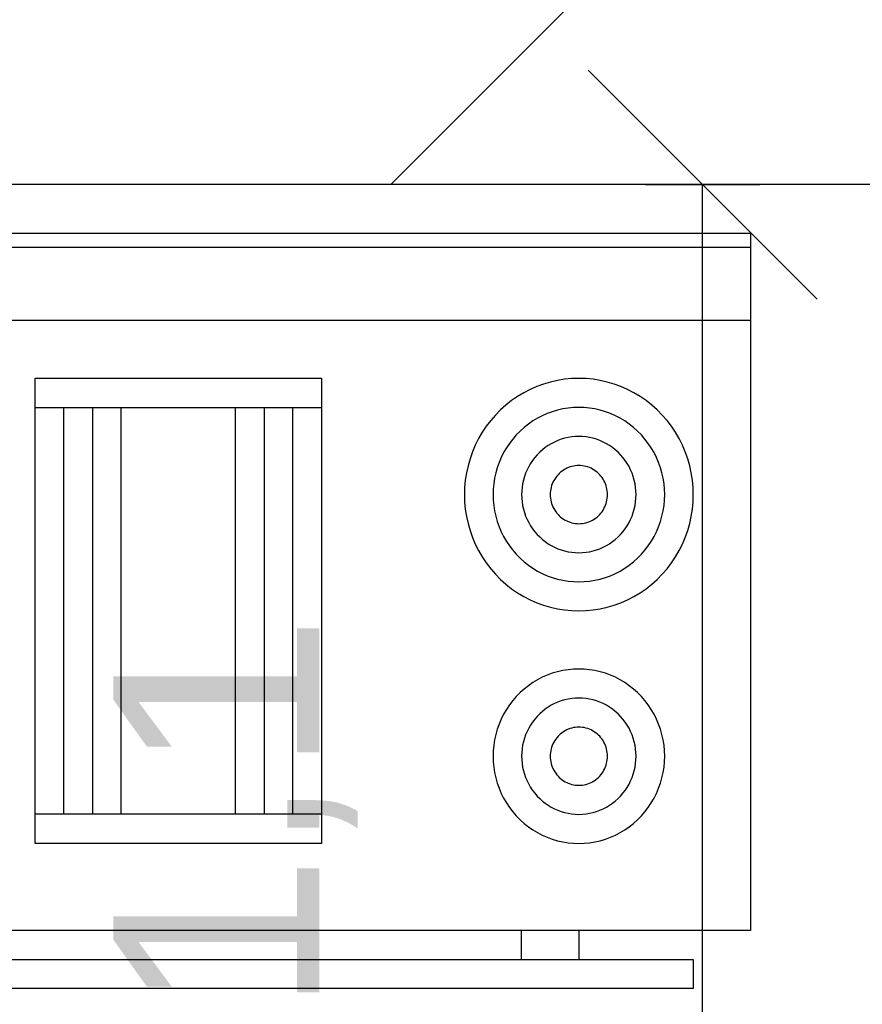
# Model space of a CAD drawing. Header units: metres. Extents: x 0 to 12.9, y 1.2 to 8.8.
# Tile 7 of 10: x 4.994 to 5.73, y 6.084 to 6.944. Entities that reach past the tile are written whole.
import ezdxf

# ---------------------------------------------------------------- set-up
doc = ezdxf.new("R2010")
doc.units = ezdxf.units.M
doc.styles.get("Standard").update_dxf_attribs({"font": 'arial.ttf'})
doc.dimstyles.new('cota 100', dxfattribs={"dimtxt": 0.18, "dimasz": 0.2, "dimexe": 0.05, "dimexo": 0, "dimgap": 0.3, "dimtad": 1, "dimtxsty": 'Standard', "dimblk": 'OBLIQUE', "dimcen": 2.5, "dimadec": 0, "dimazin": 0, "dimtfac": 1, "dimtix": 1, "dimtmove": 2, "dimatfit": 3, "dimldrblk": 'OBLIQUE', "dimfxl": 0.05, "dimfxlon": 1, "dimarcsym": 0})

# ---------------------------------------------------------------- blocks, each defined once
blk = doc.blocks.new('_Oblique')
at = {"color": 0, "linetype": 'ByBlock', "lineweight": -2}
blk.add_line((-0.5, -0.5), (0.5, 0.5), dxfattribs=at)
blk = doc.blocks.new('*D55')
at = {"color": 0, "lineweight": -2, "transparency": 16777216}
for p, q in [((5.54081, 6.8), (5.64081, 6.8)), ((5.59081, 5.7), (5.59081, 6.8)), ((5.54081, 5.7), (5.64081, 5.7))]:
    blk.add_line(p, q, dxfattribs=at)
at = {"layer": 'Defpoints', "color": 0, "transparency": 16777216}
for p in [(4.6, 6.8), (5.59081, 6.8), (4.6, 5.7)]:
    blk.add_point(p, dxfattribs=at)
at = {"color": 0, "lineweight": -2, "transparency": 16777216, "xscale": 0.2, "yscale": 0.2, "zscale": 0.2}
for p, rotation in [((5.59081, 6.8), 90), ((5.59081, 5.7), 270)]:
    blk.add_blockref('_Oblique', p, dxfattribs=dict(at, rotation=rotation))
at = {"color": 0, "transparency": 16777216, "insert": (5.18264, 6.25), "char_height": 0.18, "attachment_point": 5, "rotation": 90}
blk.add_mtext('1,1', dxfattribs=at)
blk = doc.blocks.new('*D56')
at = {"color": 0, "lineweight": -2, "transparency": 16777216}
for p, q in [((6.44093, 6.8), (6.54093, 6.8)), ((6.49093, 6.8), (6.49093, 2.3)), ((6.44093, 2.3), (6.54093, 2.3))]:
    blk.add_line(p, q, dxfattribs=at)
at = {"layer": 'Defpoints', "color": 0, "transparency": 16777216}
for p in [(4.6, 6.8), (4.6, 2.3), (6.49093, 2.3)]:
    blk.add_point(p, dxfattribs=at)
at = {"color": 0, "lineweight": -2, "transparency": 16777216, "xscale": 0.2, "yscale": 0.2, "zscale": 0.2}
for p, rotation in [((6.49093, 6.8), 90), ((6.49093, 2.3), 270)]:
    blk.add_blockref('_Oblique', p, dxfattribs=dict(at, rotation=rotation))
at = {"color": 0, "transparency": 16777216, "insert": (6.08312, 4.55), "char_height": 0.18, "attachment_point": 5, "rotation": 90}
blk.add_mtext('4,5', dxfattribs=at)
blk = doc.blocks.new('*D58')
at = {"color": 0, "lineweight": -2, "transparency": 16777216}
for p, q in [((4.6, 5.85677), (4.6, 5.75677)), ((8.6, 5.85677), (8.6, 5.75677)), ((4.6, 5.80677), (8.6, 5.80677))]:
    blk.add_line(p, q, dxfattribs=at)
at = {"layer": 'Defpoints', "color": 0, "transparency": 16777216}
for p in [(4.6, 6.8), (8.6, 6.8), (8.6, 5.80677)]:
    blk.add_point(p, dxfattribs=at)
at = {"color": 0, "lineweight": -2, "transparency": 16777216, "xscale": 0.2, "yscale": 0.2, "zscale": 0.2, "rotation": 180}
blk.add_blockref('_Oblique', (4.6, 5.80677), dxfattribs=at)
at = {"color": 0, "lineweight": -2, "transparency": 16777216, "xscale": 0.2, "yscale": 0.2, "zscale": 0.2}
blk.add_blockref('_Oblique', (8.6, 5.80677), dxfattribs=at)
at = {"color": 0, "transparency": 16777216, "insert": (6.6, 6.19677), "char_height": 0.18, "attachment_point": 5}
blk.add_mtext('4', dxfattribs=at)

msp = doc.modelspace()

# ---------------------------------------------------------------- hatches: boundary and pattern name
h = msp.add_hatch()
h.set_pattern_fill('ANSI31', color=256, scale=0.11)
h.paths.add_polyline_path([(8.9, 7.1), (2, 7.1), (2, 6.55), (2.3, 6.55), (2.3, 6.8), (8.9, 6.8)])
h.paths.add_polyline_path([(4.6, 4.7), (2.3, 4.7), (2.3, 4.95), (2, 4.95), (2, 4.4), (2.3, 4.4), (4.3, 4.4), (4.3, 4.2), (4.6, 4.2)])
h.paths.add_polyline_path([(4.6, 3.2), (4.3, 3.2), (4.3, 2), (4.9, 2), (4.9, 2.3), (4.6, 2.3)])
h.paths.add_polyline_path([(10.4, 2.3), (7.6, 2.3), (7.6, 2), (10.4, 2)])
h.paths.add_polyline_path([(12.1, 7.1), (10.1, 7.1), (10.1, 6.8), (11.8, 6.8), (11.8, 2.3), (11.6, 2.3), (11.6, 2), (12.1, 2)])

# ---------------------------------------------------------------- linework, layer by layer
msp.add_line((11.8, 6.8), (2.3, 6.8))
at = {"color": 7, "linetype": 'Continuous'}
for p, q in [((4.63265, 6.75767), (5.63265, 6.75767)), ((5.63265, 6.75767), (5.63265, 6.14835)), ((4.63265, 6.74518), (5.63265, 6.74518)), ((4.63265, 6.68151), (5.63265, 6.68151)), ((5.00766, 6.22452), (5.00766, 6.63082)), ((5.00766, 6.63082), (5.25766, 6.63082)), ((5.25766, 6.63082), (5.25766, 6.22452)), ((5.44585, 6.6236), (5.44008, 6.62107)), ((5.45176, 6.62576), (5.44585, 6.6236)), ((5.45779, 6.62754), (5.45176, 6.62576)), ((5.46392, 6.62894), (5.45779, 6.62754)), ((5.47013, 6.62993), (5.46392, 6.62894)), ((5.47638, 6.63053), (5.47013, 6.62993)), ((5.48266, 6.63073), (5.47638, 6.63053)), ((5.48894, 6.63053), (5.48266, 6.63073)), ((5.49519, 6.62993), (5.48894, 6.63053)), ((5.5014, 6.62894), (5.49519, 6.62993)), ((5.50753, 6.62754), (5.5014, 6.62894)), ((5.51356, 6.62576), (5.50753, 6.62754)), ((5.51947, 6.6236), (5.51356, 6.62576)), ((5.52524, 6.62107), (5.51947, 6.6236)), ((5.42908, 6.61492), (5.42388, 6.61134)), ((5.43448, 6.61817), (5.42908, 6.61492)), ((5.44008, 6.62107), (5.43448, 6.61817)), ((5.53084, 6.61817), (5.52524, 6.62107)), ((5.53624, 6.61492), (5.53084, 6.61817)), ((5.54144, 6.61134), (5.53624, 6.61492)), ((5.00766, 6.60534), (5.25766, 6.60534)), ((5.03266, 6.25), (5.03266, 6.60534)), ((5.05766, 6.60534), (5.05766, 6.25)), ((5.08266, 6.25), (5.08266, 6.60534)), ((5.18266, 6.25), (5.18266, 6.60534)), ((5.20766, 6.60534), (5.20766, 6.25)), ((5.23266, 6.25), (5.23266, 6.60534)), ((5.41892, 6.60743), (5.41421, 6.60321)), ((5.42388, 6.61134), (5.41892, 6.60743)), ((5.47795, 6.60519), (5.47326, 6.60474)), ((5.48266, 6.60534), (5.47795, 6.60519)), ((5.48737, 6.60519), (5.48266, 6.60534)), ((5.49206, 6.60474), (5.48737, 6.60519)), ((5.5464, 6.60743), (5.54144, 6.61134)), ((5.55111, 6.60321), (5.5464, 6.60743)), ((5.40976, 6.5987), (5.40561, 6.59391)), ((5.41421, 6.60321), (5.40976, 6.5987)), ((5.45073, 6.5981), (5.44653, 6.59592)), ((5.45505, 6.6), (5.45073, 6.5981)), ((5.45948, 6.60162), (5.45505, 6.6)), ((5.46401, 6.60295), (5.45948, 6.60162)), ((5.46861, 6.604), (5.46401, 6.60295)), ((5.47326, 6.60474), (5.46861, 6.604)), ((5.49671, 6.604), (5.49206, 6.60474)), ((5.50131, 6.60295), (5.49671, 6.604)), ((5.50584, 6.60162), (5.50131, 6.60295)), ((5.51027, 6.6), (5.50584, 6.60162)), ((5.51459, 6.5981), (5.51027, 6.6)), ((5.51879, 6.59592), (5.51459, 6.5981)), ((5.55556, 6.5987), (5.55111, 6.60321)), ((5.55971, 6.59391), (5.55556, 6.5987)), ((5.40176, 6.58887), (5.39823, 6.58359)), ((5.40561, 6.59391), (5.40176, 6.58887)), ((5.43485, 6.58787), (5.43132, 6.5847)), ((5.43858, 6.5908), (5.43485, 6.58787)), ((5.44247, 6.59349), (5.43858, 6.5908)), ((5.44653, 6.59592), (5.44247, 6.59349)), ((5.52285, 6.59349), (5.51879, 6.59592)), ((5.52674, 6.5908), (5.52285, 6.59349)), ((5.53047, 6.58787), (5.52674, 6.5908)), ((5.534, 6.5847), (5.53047, 6.58787)), ((5.56356, 6.58887), (5.55971, 6.59391)), ((5.56709, 6.58359), (5.56356, 6.58887)), ((5.39823, 6.58359), (5.39503, 6.5781)), ((5.42799, 6.58132), (5.42487, 6.57773)), ((5.43132, 6.5847), (5.42799, 6.58132)), ((5.47639, 6.57956), (5.47329, 6.57906)), ((5.47952, 6.57986), (5.47639, 6.57956)), ((5.48266, 6.57996), (5.47952, 6.57986)), ((5.4858, 6.57986), (5.48266, 6.57996)), ((5.48893, 6.57956), (5.4858, 6.57986)), ((5.49203, 6.57906), (5.48893, 6.57956)), ((5.53733, 6.58132), (5.534, 6.5847)), ((5.54045, 6.57773), (5.53733, 6.58132)), ((5.57029, 6.5781), (5.56709, 6.58359)), ((5.39218, 6.57242), (5.38968, 6.56656)), ((5.39503, 6.5781), (5.39218, 6.57242)), ((5.42198, 6.57395), (5.41934, 6.56999)), ((5.42487, 6.57773), (5.42198, 6.57395)), ((5.45587, 6.57205), (5.45327, 6.57026)), ((5.45857, 6.57367), (5.45587, 6.57205)), ((5.46137, 6.57512), (5.45857, 6.57367)), ((5.46425, 6.57639), (5.46137, 6.57512)), ((5.46721, 6.57747), (5.46425, 6.57639)), ((5.47023, 6.57836), (5.46721, 6.57747)), ((5.47329, 6.57906), (5.47023, 6.57836)), ((5.49509, 6.57836), (5.49203, 6.57906)), ((5.49811, 6.57747), (5.49509, 6.57836)), ((5.50107, 6.57639), (5.49811, 6.57747)), ((5.50395, 6.57512), (5.50107, 6.57639)), ((5.50675, 6.57367), (5.50395, 6.57512)), ((5.50945, 6.57205), (5.50675, 6.57367)), ((5.51205, 6.57026), (5.50945, 6.57205)), ((5.54334, 6.57395), (5.54045, 6.57773)), ((5.54598, 6.56999), (5.54334, 6.57395)), ((5.57314, 6.57242), (5.57029, 6.5781)), ((5.57564, 6.56656), (5.57314, 6.57242)), ((5.38968, 6.56656), (5.38755, 6.56056)), ((5.41694, 6.56587), (5.4148, 6.56161)), ((5.41934, 6.56999), (5.41694, 6.56587)), ((5.44621, 6.56394), (5.44413, 6.56154)), ((5.44843, 6.56619), (5.44621, 6.56394)), ((5.45079, 6.5683), (5.44843, 6.56619)), ((5.45327, 6.57026), (5.45079, 6.5683)), ((5.51453, 6.5683), (5.51205, 6.57026)), ((5.51689, 6.56619), (5.51453, 6.5683)), ((5.51911, 6.56394), (5.51689, 6.56619)), ((5.52119, 6.56154), (5.51911, 6.56394)), ((5.54838, 6.56587), (5.54598, 6.56999)), ((5.55052, 6.56161), (5.54838, 6.56587)), ((5.57777, 6.56056), (5.57564, 6.56656)), ((5.3858, 6.55443), (5.38443, 6.54821)), ((5.38755, 6.56056), (5.3858, 6.55443)), ((5.41293, 6.55722), (5.41133, 6.55271)), ((5.4148, 6.56161), (5.41293, 6.55722)), ((5.43884, 6.55364), (5.43742, 6.5508)), ((5.44044, 6.55639), (5.43884, 6.55364)), ((5.44221, 6.55902), (5.44044, 6.55639)), ((5.44413, 6.56154), (5.44221, 6.55902)), ((5.47644, 6.55377), (5.47493, 6.55332)), ((5.47798, 6.55412), (5.47644, 6.55377)), ((5.47953, 6.55437), (5.47798, 6.55412)), ((5.48109, 6.55452), (5.47953, 6.55437)), ((5.48266, 6.55457), (5.48109, 6.55452)), ((5.48423, 6.55452), (5.48266, 6.55457)), ((5.48579, 6.55437), (5.48423, 6.55452)), ((5.48734, 6.55412), (5.48579, 6.55437)), ((5.48888, 6.55377), (5.48734, 6.55412)), ((5.49039, 6.55332), (5.48888, 6.55377)), ((5.52311, 6.55902), (5.52119, 6.56154)), ((5.52488, 6.55639), (5.52311, 6.55902)), ((5.52648, 6.55364), (5.52488, 6.55639)), ((5.5279, 6.5508), (5.52648, 6.55364)), ((5.55239, 6.55722), (5.55052, 6.56161)), ((5.55399, 6.55271), (5.55239, 6.55722)), ((5.57952, 6.55443), (5.57777, 6.56056)), ((5.58089, 6.54821), (5.57952, 6.55443)), ((5.38443, 6.54821), (5.38345, 6.54191)), ((5.41002, 6.54812), (5.40899, 6.54345)), ((5.41133, 6.55271), (5.41002, 6.54812)), ((5.43511, 6.54487), (5.43423, 6.5418)), ((5.43617, 6.54787), (5.43511, 6.54487)), ((5.43742, 6.5508), (5.43617, 6.54787)), ((5.4634, 6.54536), (5.46243, 6.5441)), ((5.46444, 6.54656), (5.4634, 6.54536)), ((5.46555, 6.54768), (5.46444, 6.54656)), ((5.46672, 6.54874), (5.46555, 6.54768)), ((5.46797, 6.54972), (5.46672, 6.54874)), ((5.46926, 6.55061), (5.46797, 6.54972)), ((5.47062, 6.55143), (5.46926, 6.55061)), ((5.47202, 6.55215), (5.47062, 6.55143)), ((5.47346, 6.55278), (5.47202, 6.55215)), ((5.47493, 6.55332), (5.47346, 6.55278)), ((5.49186, 6.55278), (5.49039, 6.55332)), ((5.4933, 6.55215), (5.49186, 6.55278)), ((5.4947, 6.55143), (5.4933, 6.55215)), ((5.49606, 6.55061), (5.4947, 6.55143)), ((5.49735, 6.54972), (5.49606, 6.55061)), ((5.4986, 6.54874), (5.49735, 6.54972)), ((5.49977, 6.54768), (5.4986, 6.54874)), ((5.50088, 6.54656), (5.49977, 6.54768)), ((5.50192, 6.54536), (5.50088, 6.54656)), ((5.50289, 6.5441), (5.50192, 6.54536)), ((5.52915, 6.54787), (5.5279, 6.5508)), ((5.53021, 6.54487), (5.52915, 6.54787)), ((5.53109, 6.5418), (5.53021, 6.54487)), ((5.5553, 6.54812), (5.55399, 6.55271)), ((5.55633, 6.54345), (5.5553, 6.54812)), ((5.58187, 6.54191), (5.58089, 6.54821)), ((5.38345, 6.54191), (5.38286, 6.53555)), ((5.40825, 6.53872), (5.40781, 6.53396)), ((5.40899, 6.54345), (5.40825, 6.53872)), ((5.43355, 6.53869), (5.43305, 6.53554)), ((5.43423, 6.5418), (5.43355, 6.53869)), ((5.45888, 6.53702), (5.45845, 6.53549)), ((5.45942, 6.53852), (5.45888, 6.53702)), ((5.46004, 6.53999), (5.45942, 6.53852)), ((5.46075, 6.54141), (5.46004, 6.53999)), ((5.46155, 6.54278), (5.46075, 6.54141)), ((5.46243, 6.5441), (5.46155, 6.54278)), ((5.50377, 6.54278), (5.50289, 6.5441)), ((5.50457, 6.54141), (5.50377, 6.54278)), ((5.50528, 6.53999), (5.50457, 6.54141)), ((5.5059, 6.53852), (5.50528, 6.53999)), ((5.50644, 6.53702), (5.5059, 6.53852)), ((5.50687, 6.53549), (5.50644, 6.53702)), ((5.53177, 6.53869), (5.53109, 6.5418)), ((5.53227, 6.53554), (5.53177, 6.53869)), ((5.55707, 6.53872), (5.55633, 6.54345)), ((5.55751, 6.53396), (5.55707, 6.53872)), ((5.58246, 6.53555), (5.58187, 6.54191)), ((5.38286, 6.53555), (5.38266, 6.52918)), ((5.38266, 6.52918), (5.38286, 6.5228)), ((5.40781, 6.53396), (5.40766, 6.52918)), ((5.40766, 6.52918), (5.40781, 6.52439)), ((5.43276, 6.53237), (5.43266, 6.52918)), ((5.43266, 6.52918), (5.43276, 6.52599)), ((5.43305, 6.53554), (5.43276, 6.53237)), ((5.45771, 6.53077), (5.45766, 6.52918)), ((5.45766, 6.52918), (5.45771, 6.52758)), ((5.45786, 6.53236), (5.45771, 6.53077)), ((5.4581, 6.53393), (5.45786, 6.53236)), ((5.45845, 6.53549), (5.4581, 6.53393)), ((5.50722, 6.53393), (5.50687, 6.53549)), ((5.50746, 6.53236), (5.50722, 6.53393)), ((5.50761, 6.53077), (5.50746, 6.53236)), ((5.50766, 6.52918), (5.50761, 6.53077)), ((5.50761, 6.52758), (5.50766, 6.52918)), ((5.53256, 6.53237), (5.53227, 6.53554)), ((5.53266, 6.52918), (5.53256, 6.53237)), ((5.53256, 6.52599), (5.53266, 6.52918)), ((5.55766, 6.52918), (5.55751, 6.53396)), ((5.55751, 6.52439), (5.55766, 6.52918)), ((5.58266, 6.52918), (5.58246, 6.53555)), ((5.58246, 6.5228), (5.58266, 6.52918)), ((5.38286, 6.5228), (5.38345, 6.51645)), ((5.40781, 6.52439), (5.40825, 6.51963)), ((5.40825, 6.51963), (5.40899, 6.5149)), ((5.43276, 6.52599), (5.43305, 6.52281)), ((5.43305, 6.52281), (5.43355, 6.51966)), ((5.43355, 6.51966), (5.43423, 6.51655)), ((5.45771, 6.52758), (5.45786, 6.52599)), ((5.45786, 6.52599), (5.4581, 6.52442)), ((5.4581, 6.52442), (5.45845, 6.52286)), ((5.45845, 6.52286), (5.45888, 6.52133)), ((5.45888, 6.52133), (5.45942, 6.51983)), ((5.45942, 6.51983), (5.46004, 6.51837)), ((5.50528, 6.51837), (5.5059, 6.51983)), ((5.5059, 6.51983), (5.50644, 6.52133)), ((5.50644, 6.52133), (5.50687, 6.52286)), ((5.50687, 6.52286), (5.50722, 6.52442)), ((5.50722, 6.52442), (5.50746, 6.52599)), ((5.50746, 6.52599), (5.50761, 6.52758)), ((5.53109, 6.51655), (5.53177, 6.51966)), ((5.53177, 6.51966), (5.53227, 6.52281)), ((5.53227, 6.52281), (5.53256, 6.52599)), ((5.55633, 6.5149), (5.55707, 6.51963)), ((5.55707, 6.51963), (5.55751, 6.52439)), ((5.58187, 6.51645), (5.58246, 6.5228)), ((5.38345, 6.51645), (5.38443, 6.51015)), ((5.40899, 6.5149), (5.41002, 6.51023)), ((5.43423, 6.51655), (5.43511, 6.51349)), ((5.43511, 6.51349), (5.43617, 6.51048)), ((5.43617, 6.51048), (5.43742, 6.50756)), ((5.46004, 6.51837), (5.46075, 6.51695)), ((5.46075, 6.51695), (5.46155, 6.51557)), ((5.46155, 6.51557), (5.46243, 6.51425)), ((5.46243, 6.51425), (5.4634, 6.51299)), ((5.4634, 6.51299), (5.46444, 6.5118)), ((5.46444, 6.5118), (5.46555, 6.51067)), ((5.46555, 6.51067), (5.46672, 6.50961)), ((5.4986, 6.50961), (5.49977, 6.51067)), ((5.49977, 6.51067), (5.50088, 6.5118)), ((5.50088, 6.5118), (5.50192, 6.51299)), ((5.50192, 6.51299), (5.50289, 6.51425)), ((5.50289, 6.51425), (5.50377, 6.51557)), ((5.50377, 6.51557), (5.50457, 6.51695)), ((5.50457, 6.51695), (5.50528, 6.51837)), ((5.5279, 6.50756), (5.52915, 6.51048)), ((5.52915, 6.51048), (5.53021, 6.51349)), ((5.53021, 6.51349), (5.53109, 6.51655)), ((5.5553, 6.51023), (5.55633, 6.5149)), ((5.58089, 6.51015), (5.58187, 6.51645)), ((5.38443, 6.51015), (5.3858, 6.50392)), ((5.3858, 6.50392), (5.38755, 6.49779)), ((5.41002, 6.51023), (5.41133, 6.50564)), ((5.41133, 6.50564), (5.41293, 6.50114)), ((5.43742, 6.50756), (5.43884, 6.50471)), ((5.43884, 6.50471), (5.44044, 6.50197)), ((5.44044, 6.50197), (5.44221, 6.49933)), ((5.46672, 6.50961), (5.46797, 6.50864)), ((5.46797, 6.50864), (5.46926, 6.50774)), ((5.46926, 6.50774), (5.47062, 6.50693)), ((5.47062, 6.50693), (5.47202, 6.5062)), ((5.47202, 6.5062), (5.47346, 6.50557)), ((5.47346, 6.50557), (5.47493, 6.50503)), ((5.47493, 6.50503), (5.47644, 6.50458)), ((5.47644, 6.50458), (5.47798, 6.50424)), ((5.47798, 6.50424), (5.47953, 6.50399)), ((5.47953, 6.50399), (5.48109, 6.50384)), ((5.48109, 6.50384), (5.48266, 6.50379)), ((5.48266, 6.50379), (5.48423, 6.50384)), ((5.48423, 6.50384), (5.48579, 6.50399)), ((5.48579, 6.50399), (5.48734, 6.50424)), ((5.48734, 6.50424), (5.48888, 6.50458)), ((5.48888, 6.50458), (5.49039, 6.50503)), ((5.49039, 6.50503), (5.49186, 6.50557)), ((5.49186, 6.50557), (5.4933, 6.5062)), ((5.4933, 6.5062), (5.4947, 6.50693)), ((5.4947, 6.50693), (5.49606, 6.50774)), ((5.49606, 6.50774), (5.49735, 6.50864)), ((5.49735, 6.50864), (5.4986, 6.50961)), ((5.52311, 6.49933), (5.52488, 6.50197)), ((5.52488, 6.50197), (5.52648, 6.50471)), ((5.52648, 6.50471), (5.5279, 6.50756)), ((5.55239, 6.50114), (5.55399, 6.50564)), ((5.55399, 6.50564), (5.5553, 6.51023)), ((5.57777, 6.49779), (5.57952, 6.50392)), ((5.57952, 6.50392), (5.58089, 6.51015)), ((5.38755, 6.49779), (5.38968, 6.49179)), ((5.41293, 6.50114), (5.4148, 6.49675)), ((5.4148, 6.49675), (5.41694, 6.49248)), ((5.44221, 6.49933), (5.44413, 6.49681)), ((5.44413, 6.49681), (5.44621, 6.49442)), ((5.44621, 6.49442), (5.44843, 6.49216)), ((5.51689, 6.49216), (5.51911, 6.49442)), ((5.51911, 6.49442), (5.52119, 6.49681)), ((5.52119, 6.49681), (5.52311, 6.49933)), ((5.54838, 6.49248), (5.55052, 6.49675)), ((5.55052, 6.49675), (5.55239, 6.50114)), ((5.57564, 6.49179), (5.57777, 6.49779)), ((5.38968, 6.49179), (5.39218, 6.48594)), ((5.39218, 6.48594), (5.39503, 6.48025)), ((5.41694, 6.49248), (5.41934, 6.48836)), ((5.41934, 6.48836), (5.42198, 6.48441)), ((5.44843, 6.49216), (5.45079, 6.49005)), ((5.45079, 6.49005), (5.45327, 6.4881)), ((5.45327, 6.4881), (5.45587, 6.4863)), ((5.45587, 6.4863), (5.45857, 6.48468)), ((5.45857, 6.48468), (5.46137, 6.48323)), ((5.50395, 6.48323), (5.50675, 6.48468)), ((5.50675, 6.48468), (5.50945, 6.4863)), ((5.50945, 6.4863), (5.51205, 6.4881)), ((5.51205, 6.4881), (5.51453, 6.49005)), ((5.51453, 6.49005), (5.51689, 6.49216)), ((5.54334, 6.48441), (5.54598, 6.48836)), ((5.54598, 6.48836), (5.54838, 6.49248)), ((5.57029, 6.48025), (5.57314, 6.48594)), ((5.57314, 6.48594), (5.57564, 6.49179)), ((5.39503, 6.48025), (5.39823, 6.47476)), ((5.42198, 6.48441), (5.42487, 6.48063)), ((5.42487, 6.48063), (5.42799, 6.47704)), ((5.42799, 6.47704), (5.43132, 6.47365)), ((5.46137, 6.48323), (5.46425, 6.48196)), ((5.46425, 6.48196), (5.46721, 6.48088)), ((5.46721, 6.48088), (5.47023, 6.47999)), ((5.47023, 6.47999), (5.47329, 6.4793)), ((5.47329, 6.4793), (5.47639, 6.4788)), ((5.47639, 6.4788), (5.47952, 6.4785)), ((5.47952, 6.4785), (5.48266, 6.4784)), ((5.48266, 6.4784), (5.4858, 6.4785)), ((5.4858, 6.4785), (5.48893, 6.4788)), ((5.48893, 6.4788), (5.49203, 6.4793)), ((5.49203, 6.4793), (5.49509, 6.47999)), ((5.49509, 6.47999), (5.49811, 6.48088)), ((5.49811, 6.48088), (5.50107, 6.48196)), ((5.50107, 6.48196), (5.50395, 6.48323)), ((5.534, 6.47365), (5.53733, 6.47704)), ((5.53733, 6.47704), (5.54045, 6.48063)), ((5.54045, 6.48063), (5.54334, 6.48441)), ((5.56709, 6.47476), (5.57029, 6.48025)), ((5.39823, 6.47476), (5.40176, 6.46948)), ((5.40176, 6.46948), (5.40561, 6.46444)), ((5.43132, 6.47365), (5.43485, 6.47049)), ((5.43485, 6.47049), (5.43858, 6.46756)), ((5.43858, 6.46756), (5.44247, 6.46487)), ((5.52285, 6.46487), (5.52674, 6.46756)), ((5.52674, 6.46756), (5.53047, 6.47049)), ((5.53047, 6.47049), (5.534, 6.47365)), ((5.55971, 6.46444), (5.56356, 6.46948)), ((5.56356, 6.46948), (5.56709, 6.47476)), ((5.40561, 6.46444), (5.40976, 6.45966)), ((5.40976, 6.45966), (5.41421, 6.45514)), ((5.44247, 6.46487), (5.44653, 6.46243)), ((5.44653, 6.46243), (5.45073, 6.46026)), ((5.45073, 6.46026), (5.45505, 6.45836)), ((5.51027, 6.45836), (5.51459, 6.46026)), ((5.51459, 6.46026), (5.51879, 6.46243)), ((5.51879, 6.46243), (5.52285, 6.46487)), ((5.55111, 6.45514), (5.55556, 6.45966)), ((5.55556, 6.45966), (5.55971, 6.46444)), ((5.41421, 6.45514), (5.41892, 6.45093)), ((5.41892, 6.45093), (5.42388, 6.44701)), ((5.45505, 6.45836), (5.45948, 6.45674)), ((5.45948, 6.45674), (5.46401, 6.4554)), ((5.46401, 6.4554), (5.46861, 6.45436)), ((5.46861, 6.45436), (5.47326, 6.45361)), ((5.47326, 6.45361), (5.47795, 6.45316)), ((5.47795, 6.45316), (5.48266, 6.45301)), ((5.48266, 6.45301), (5.48737, 6.45316)), ((5.48737, 6.45316), (5.49206, 6.45361)), ((5.49206, 6.45361), (5.49671, 6.45436)), ((5.49671, 6.45436), (5.50131, 6.4554)), ((5.50131, 6.4554), (5.50584, 6.45674)), ((5.50584, 6.45674), (5.51027, 6.45836)), ((5.54144, 6.44701), (5.5464, 6.45093)), ((5.5464, 6.45093), (5.55111, 6.45514)), ((5.42388, 6.44701), (5.42908, 6.44343)), ((5.42908, 6.44343), (5.43448, 6.44018)), ((5.53084, 6.44018), (5.53624, 6.44343)), ((5.53624, 6.44343), (5.54144, 6.44701)), ((5.43448, 6.44018), (5.44008, 6.43728)), ((5.44008, 6.43728), (5.44585, 6.43475)), ((5.44585, 6.43475), (5.45176, 6.43259)), ((5.51356, 6.43259), (5.51947, 6.43475)), ((5.51947, 6.43475), (5.52524, 6.43728)), ((5.52524, 6.43728), (5.53084, 6.44018)), ((5.45176, 6.43259), (5.45779, 6.43081)), ((5.45779, 6.43081), (5.46392, 6.42942)), ((5.46392, 6.42942), (5.47013, 6.42842)), ((5.47013, 6.42842), (5.47638, 6.42782)), ((5.47638, 6.42782), (5.48266, 6.42762)), ((5.48266, 6.42762), (5.48894, 6.42782)), ((5.48894, 6.42782), (5.49519, 6.42842)), ((5.49519, 6.42842), (5.5014, 6.42942)), ((5.5014, 6.42942), (5.50753, 6.43081)), ((5.50753, 6.43081), (5.51356, 6.43259)), ((5.45948, 6.37312), (5.45505, 6.3715)), ((5.46401, 6.37446), (5.45948, 6.37312)), ((5.46861, 6.3755), (5.46401, 6.37446)), ((5.47326, 6.37625), (5.46861, 6.3755)), ((5.47795, 6.3767), (5.47326, 6.37625)), ((5.48266, 6.37685), (5.47795, 6.3767)), ((5.48737, 6.3767), (5.48266, 6.37685)), ((5.49206, 6.37625), (5.48737, 6.3767)), ((5.49671, 6.3755), (5.49206, 6.37625)), ((5.50131, 6.37446), (5.49671, 6.3755)), ((5.50584, 6.37312), (5.50131, 6.37446)), ((5.51027, 6.3715), (5.50584, 6.37312)), ((5.44247, 6.36499), (5.43858, 6.3623)), ((5.44653, 6.36743), (5.44247, 6.36499)), ((5.45073, 6.3696), (5.44653, 6.36743)), ((5.45505, 6.3715), (5.45073, 6.3696)), ((5.51459, 6.3696), (5.51027, 6.3715)), ((5.51879, 6.36743), (5.51459, 6.3696)), ((5.52285, 6.36499), (5.51879, 6.36743)), ((5.52674, 6.3623), (5.52285, 6.36499)), ((5.43132, 6.35621), (5.42799, 6.35282)), ((5.43485, 6.35937), (5.43132, 6.35621)), ((5.43858, 6.3623), (5.43485, 6.35937)), ((5.53047, 6.35937), (5.52674, 6.3623)), ((5.534, 6.35621), (5.53047, 6.35937)), ((5.53733, 6.35282), (5.534, 6.35621)), ((5.42487, 6.34923), (5.42198, 6.34545)), ((5.42799, 6.35282), (5.42487, 6.34923)), ((5.46425, 6.3479), (5.46137, 6.34663)), ((5.46721, 6.34898), (5.46425, 6.3479)), ((5.47023, 6.34987), (5.46721, 6.34898)), ((5.47329, 6.35056), (5.47023, 6.34987)), ((5.47639, 6.35106), (5.47329, 6.35056)), ((5.47952, 6.35136), (5.47639, 6.35106)), ((5.48266, 6.35146), (5.47952, 6.35136)), ((5.4858, 6.35136), (5.48266, 6.35146)), ((5.48893, 6.35106), (5.4858, 6.35136)), ((5.49203, 6.35056), (5.48893, 6.35106)), ((5.49509, 6.34987), (5.49203, 6.35056)), ((5.49811, 6.34898), (5.49509, 6.34987)), ((5.50107, 6.3479), (5.49811, 6.34898)), ((5.50395, 6.34663), (5.50107, 6.3479)), ((5.54045, 6.34923), (5.53733, 6.35282)), ((5.54334, 6.34545), (5.54045, 6.34923)), ((5.41934, 6.3415), (5.41694, 6.33738)), ((5.42198, 6.34545), (5.41934, 6.3415)), ((5.45079, 6.33981), (5.44843, 6.3377)), ((5.45327, 6.34176), (5.45079, 6.33981)), ((5.45587, 6.34356), (5.45327, 6.34176)), ((5.45857, 6.34518), (5.45587, 6.34356)), ((5.46137, 6.34663), (5.45857, 6.34518)), ((5.50675, 6.34518), (5.50395, 6.34663)), ((5.50945, 6.34356), (5.50675, 6.34518)), ((5.51205, 6.34176), (5.50945, 6.34356)), ((5.51453, 6.33981), (5.51205, 6.34176)), ((5.51689, 6.3377), (5.51453, 6.33981)), ((5.54598, 6.3415), (5.54334, 6.34545)), ((5.54838, 6.33738), (5.54598, 6.3415)), ((5.4148, 6.33311), (5.41293, 6.32872)), ((5.41694, 6.33738), (5.4148, 6.33311)), ((5.44221, 6.33053), (5.44044, 6.32789)), ((5.44413, 6.33305), (5.44221, 6.33053)), ((5.44621, 6.33544), (5.44413, 6.33305)), ((5.44843, 6.3377), (5.44621, 6.33544)), ((5.51911, 6.33544), (5.51689, 6.3377)), ((5.52119, 6.33305), (5.51911, 6.33544)), ((5.52311, 6.33053), (5.52119, 6.33305)), ((5.52488, 6.32789), (5.52311, 6.33053)), ((5.55052, 6.33311), (5.54838, 6.33738)), ((5.55239, 6.32872), (5.55052, 6.33311)), ((5.41133, 6.32422), (5.41002, 6.31963)), ((5.41293, 6.32872), (5.41133, 6.32422)), ((5.43742, 6.3223), (5.43617, 6.31938)), ((5.43884, 6.32515), (5.43742, 6.3223)), ((5.44044, 6.32789), (5.43884, 6.32515)), ((5.46926, 6.32212), (5.46797, 6.32122)), ((5.47062, 6.32293), (5.46926, 6.32212)), ((5.47202, 6.32366), (5.47062, 6.32293)), ((5.47346, 6.32429), (5.47202, 6.32366)), ((5.47493, 6.32483), (5.47346, 6.32429)), ((5.47644, 6.32527), (5.47493, 6.32483)), ((5.47798, 6.32562), (5.47644, 6.32527)), ((5.47953, 6.32587), (5.47798, 6.32562)), ((5.48109, 6.32602), (5.47953, 6.32587)), ((5.48266, 6.32607), (5.48109, 6.32602)), ((5.48423, 6.32602), (5.48266, 6.32607)), ((5.48579, 6.32587), (5.48423, 6.32602)), ((5.48734, 6.32562), (5.48579, 6.32587)), ((5.48888, 6.32527), (5.48734, 6.32562)), ((5.49039, 6.32483), (5.48888, 6.32527)), ((5.49186, 6.32429), (5.49039, 6.32483)), ((5.4933, 6.32366), (5.49186, 6.32429)), ((5.4947, 6.32293), (5.4933, 6.32366)), ((5.49606, 6.32212), (5.4947, 6.32293)), ((5.49735, 6.32122), (5.49606, 6.32212)), ((5.52648, 6.32515), (5.52488, 6.32789)), ((5.5279, 6.3223), (5.52648, 6.32515)), ((5.52915, 6.31938), (5.5279, 6.3223)), ((5.55399, 6.32422), (5.55239, 6.32872)), ((5.5553, 6.31963), (5.55399, 6.32422)), ((5.40899, 6.31496), (5.40825, 6.31023)), ((5.41002, 6.31963), (5.40899, 6.31496)), ((5.43423, 6.31331), (5.43355, 6.3102)), ((5.43511, 6.31637), (5.43423, 6.31331)), ((5.43617, 6.31938), (5.43511, 6.31637)), ((5.46075, 6.31291), (5.46004, 6.31149)), ((5.46155, 6.31429), (5.46075, 6.31291)), ((5.46243, 6.31561), (5.46155, 6.31429)), ((5.4634, 6.31687), (5.46243, 6.31561)), ((5.46444, 6.31806), (5.4634, 6.31687)), ((5.46555, 6.31919), (5.46444, 6.31806)), ((5.46672, 6.32025), (5.46555, 6.31919)), ((5.46797, 6.32122), (5.46672, 6.32025)), ((5.4986, 6.32025), (5.49735, 6.32122)), ((5.49977, 6.31919), (5.4986, 6.32025)), ((5.50088, 6.31806), (5.49977, 6.31919)), ((5.50192, 6.31687), (5.50088, 6.31806)), ((5.50289, 6.31561), (5.50192, 6.31687)), ((5.50377, 6.31429), (5.50289, 6.31561)), ((5.50457, 6.31291), (5.50377, 6.31429)), ((5.50528, 6.31149), (5.50457, 6.31291)), ((5.53021, 6.31637), (5.52915, 6.31938)), ((5.53109, 6.31331), (5.53021, 6.31637)), ((5.53177, 6.3102), (5.53109, 6.31331)), ((5.55633, 6.31496), (5.5553, 6.31963)), ((5.55707, 6.31023), (5.55633, 6.31496)), ((5.40781, 6.30547), (5.40766, 6.30068)), ((5.40825, 6.31023), (5.40781, 6.30547)), ((5.43305, 6.30705), (5.43276, 6.30387)), ((5.43355, 6.3102), (5.43305, 6.30705)), ((5.4581, 6.30544), (5.45786, 6.30387)), ((5.45845, 6.307), (5.4581, 6.30544)), ((5.45888, 6.30853), (5.45845, 6.307)), ((5.45942, 6.31003), (5.45888, 6.30853)), ((5.46004, 6.31149), (5.45942, 6.31003)), ((5.5059, 6.31003), (5.50528, 6.31149)), ((5.50644, 6.30853), (5.5059, 6.31003)), ((5.50687, 6.307), (5.50644, 6.30853)), ((5.50722, 6.30544), (5.50687, 6.307)), ((5.50746, 6.30387), (5.50722, 6.30544)), ((5.53227, 6.30705), (5.53177, 6.3102)), ((5.53256, 6.30387), (5.53227, 6.30705)), ((5.55751, 6.30547), (5.55707, 6.31023)), ((5.55766, 6.30068), (5.55751, 6.30547)), ((5.40766, 6.30068), (5.40781, 6.2959)), ((5.40781, 6.2959), (5.40825, 6.29114)), ((5.43276, 6.30387), (5.43266, 6.30068)), ((5.43266, 6.30068), (5.43276, 6.29749)), ((5.43276, 6.29749), (5.43305, 6.29432)), ((5.45771, 6.30228), (5.45766, 6.30068)), ((5.45766, 6.30068), (5.45771, 6.29909)), ((5.45786, 6.30387), (5.45771, 6.30228)), ((5.45771, 6.29909), (5.45786, 6.2975)), ((5.45786, 6.2975), (5.4581, 6.29593)), ((5.4581, 6.29593), (5.45845, 6.29437)), ((5.50687, 6.29437), (5.50722, 6.29593)), ((5.50722, 6.29593), (5.50746, 6.2975)), ((5.50761, 6.30228), (5.50746, 6.30387)), ((5.50746, 6.2975), (5.50761, 6.29909)), ((5.50766, 6.30068), (5.50761, 6.30228)), ((5.50761, 6.29909), (5.50766, 6.30068)), ((5.53227, 6.29432), (5.53256, 6.29749)), ((5.53266, 6.30068), (5.53256, 6.30387)), ((5.53256, 6.29749), (5.53266, 6.30068)), ((5.55707, 6.29114), (5.55751, 6.2959)), ((5.55751, 6.2959), (5.55766, 6.30068)), ((5.40825, 6.29114), (5.40899, 6.28641)), ((5.43305, 6.29432), (5.43355, 6.29117)), ((5.43355, 6.29117), (5.43423, 6.28805)), ((5.43423, 6.28805), (5.43511, 6.28499)), ((5.45845, 6.29437), (5.45888, 6.29284)), ((5.45888, 6.29284), (5.45942, 6.29134)), ((5.45942, 6.29134), (5.46004, 6.28987)), ((5.46004, 6.28987), (5.46075, 6.28845)), ((5.46075, 6.28845), (5.46155, 6.28708)), ((5.46155, 6.28708), (5.46243, 6.28576)), ((5.50289, 6.28576), (5.50377, 6.28708)), ((5.50377, 6.28708), (5.50457, 6.28845)), ((5.50457, 6.28845), (5.50528, 6.28987)), ((5.50528, 6.28987), (5.5059, 6.29134)), ((5.5059, 6.29134), (5.50644, 6.29284)), ((5.50644, 6.29284), (5.50687, 6.29437)), ((5.53021, 6.28499), (5.53109, 6.28805)), ((5.53109, 6.28805), (5.53177, 6.29117)), ((5.53177, 6.29117), (5.53227, 6.29432)), ((5.55633, 6.28641), (5.55707, 6.29114)), ((5.40899, 6.28641), (5.41002, 6.28174)), ((5.41002, 6.28174), (5.41133, 6.27715)), ((5.43511, 6.28499), (5.43617, 6.28199)), ((5.43617, 6.28199), (5.43742, 6.27906)), ((5.43742, 6.27906), (5.43884, 6.27622)), ((5.46243, 6.28576), (5.4634, 6.2845)), ((5.4634, 6.2845), (5.46444, 6.2833)), ((5.46444, 6.2833), (5.46555, 6.28217)), ((5.46555, 6.28217), (5.46672, 6.28112)), ((5.46672, 6.28112), (5.46797, 6.28014)), ((5.46797, 6.28014), (5.46926, 6.27925)), ((5.46926, 6.27925), (5.47062, 6.27843)), ((5.47062, 6.27843), (5.47202, 6.27771)), ((5.4933, 6.27771), (5.4947, 6.27843)), ((5.4947, 6.27843), (5.49606, 6.27925)), ((5.49606, 6.27925), (5.49735, 6.28014)), ((5.49735, 6.28014), (5.4986, 6.28112)), ((5.4986, 6.28112), (5.49977, 6.28217)), ((5.49977, 6.28217), (5.50088, 6.2833)), ((5.50088, 6.2833), (5.50192, 6.2845)), ((5.50192, 6.2845), (5.50289, 6.28576)), ((5.52648, 6.27622), (5.5279, 6.27906)), ((5.5279, 6.27906), (5.52915, 6.28199)), ((5.52915, 6.28199), (5.53021, 6.28499)), ((5.55399, 6.27715), (5.5553, 6.28174)), ((5.5553, 6.28174), (5.55633, 6.28641)), ((5.41133, 6.27715), (5.41293, 6.27264)), ((5.41293, 6.27264), (5.4148, 6.26825)), ((5.43884, 6.27622), (5.44044, 6.27347)), ((5.44044, 6.27347), (5.44221, 6.27084)), ((5.44221, 6.27084), (5.44413, 6.26832)), ((5.47202, 6.27771), (5.47346, 6.27708)), ((5.47346, 6.27708), (5.47493, 6.27654)), ((5.47493, 6.27654), (5.47644, 6.27609)), ((5.47644, 6.27609), (5.47798, 6.27574)), ((5.47798, 6.27574), (5.47953, 6.27549)), ((5.47953, 6.27549), (5.48109, 6.27534)), ((5.48109, 6.27534), (5.48266, 6.27529)), ((5.48266, 6.27529), (5.48423, 6.27534)), ((5.48423, 6.27534), (5.48579, 6.27549)), ((5.48579, 6.27549), (5.48734, 6.27574)), ((5.48734, 6.27574), (5.48888, 6.27609)), ((5.48888, 6.27609), (5.49039, 6.27654)), ((5.49039, 6.27654), (5.49186, 6.27708)), ((5.49186, 6.27708), (5.4933, 6.27771)), ((5.52119, 6.26832), (5.52311, 6.27084)), ((5.52311, 6.27084), (5.52488, 6.27347)), ((5.52488, 6.27347), (5.52648, 6.27622)), ((5.55052, 6.26825), (5.55239, 6.27264)), ((5.55239, 6.27264), (5.55399, 6.27715)), ((5.4148, 6.26825), (5.41694, 6.26399)), ((5.41694, 6.26399), (5.41934, 6.25987)), ((5.44413, 6.26832), (5.44621, 6.26592)), ((5.44621, 6.26592), (5.44843, 6.26367)), ((5.44843, 6.26367), (5.45079, 6.26156)), ((5.45079, 6.26156), (5.45327, 6.2596)), ((5.51205, 6.2596), (5.51453, 6.26156)), ((5.51453, 6.26156), (5.51689, 6.26367)), ((5.51689, 6.26367), (5.51911, 6.26592)), ((5.51911, 6.26592), (5.52119, 6.26832)), ((5.54598, 6.25987), (5.54838, 6.26399)), ((5.54838, 6.26399), (5.55052, 6.26825)), ((5.41934, 6.25987), (5.42198, 6.25591)), ((5.42198, 6.25591), (5.42487, 6.25213)), ((5.45327, 6.2596), (5.45587, 6.25781)), ((5.45587, 6.25781), (5.45857, 6.25619)), ((5.45857, 6.25619), (5.46137, 6.25474)), ((5.46137, 6.25474), (5.46425, 6.25347)), ((5.46425, 6.25347), (5.46721, 6.25239)), ((5.49811, 6.25239), (5.50107, 6.25347)), ((5.50107, 6.25347), (5.50395, 6.25474)), ((5.50395, 6.25474), (5.50675, 6.25619)), ((5.50675, 6.25619), (5.50945, 6.25781)), ((5.50945, 6.25781), (5.51205, 6.2596)), ((5.54045, 6.25213), (5.54334, 6.25591)), ((5.54334, 6.25591), (5.54598, 6.25987)), ((5.25766, 6.25), (5.00766, 6.25)), ((5.42487, 6.25213), (5.42799, 6.24854)), ((5.42799, 6.24854), (5.43132, 6.24516)), ((5.43132, 6.24516), (5.43485, 6.24199)), ((5.46721, 6.25239), (5.47023, 6.2515)), ((5.47023, 6.2515), (5.47329, 6.2508)), ((5.47329, 6.2508), (5.47639, 6.2503)), ((5.47639, 6.2503), (5.47952, 6.25)), ((5.47952, 6.25), (5.48266, 6.2499)), ((5.48266, 6.2499), (5.4858, 6.25)), ((5.4858, 6.25), (5.48893, 6.2503)), ((5.48893, 6.2503), (5.49203, 6.2508)), ((5.49203, 6.2508), (5.49509, 6.2515)), ((5.49509, 6.2515), (5.49811, 6.25239)), ((5.53047, 6.24199), (5.534, 6.24516)), ((5.534, 6.24516), (5.53733, 6.24854)), ((5.53733, 6.24854), (5.54045, 6.25213)), ((5.43485, 6.24199), (5.43858, 6.23906)), ((5.43858, 6.23906), (5.44247, 6.23637)), ((5.44247, 6.23637), (5.44653, 6.23394)), ((5.51879, 6.23394), (5.52285, 6.23637)), ((5.52285, 6.23637), (5.52674, 6.23906)), ((5.52674, 6.23906), (5.53047, 6.24199)), ((5.44653, 6.23394), (5.45073, 6.23176)), ((5.45073, 6.23176), (5.45505, 6.22986)), ((5.45505, 6.22986), (5.45948, 6.22824)), ((5.45948, 6.22824), (5.46401, 6.22691)), ((5.46401, 6.22691), (5.46861, 6.22586)), ((5.49671, 6.22586), (5.50131, 6.22691)), ((5.50131, 6.22691), (5.50584, 6.22824)), ((5.50584, 6.22824), (5.51027, 6.22986)), ((5.51027, 6.22986), (5.51459, 6.23176)), ((5.51459, 6.23176), (5.51879, 6.23394)), ((5.25766, 6.22452), (5.00766, 6.22452)), ((5.46861, 6.22586), (5.47326, 6.22512)), ((5.47326, 6.22512), (5.47795, 6.22467)), ((5.47795, 6.22467), (5.48266, 6.22451)), ((5.48266, 6.22451), (5.48737, 6.22467)), ((5.48737, 6.22467), (5.49206, 6.22512)), ((5.49206, 6.22512), (5.49671, 6.22586)), ((5.63265, 6.14835), (4.63265, 6.14835)), ((5.43266, 6.12301), (5.43266, 6.14835)), ((5.48266, 6.14835), (5.48266, 6.12301)), ((4.68266, 6.12301), (5.58265, 6.12301)), ((5.58265, 6.12301), (5.58265, 6.09767)), ((5.58265, 6.09767), (4.68266, 6.09767))]:
    msp.add_line(p, q, dxfattribs=at)

# ---------------------------------------------------------------- dimensions: what is measured, and where the dimension line sits
for base, p1, p2, picture, middle in [((5.59081, 6.8), (4.6, 5.7), (4.6, 6.8), '*D55', (5.18264, 6.25)), ((6.49093, 2.3), (4.6, 6.8), (4.6, 2.3), '*D56', (6.08312, 4.55))]:
    dim = msp.add_linear_dim(base=base, p1=p1, p2=p2, angle=90, dimstyle='cota 100')
    dim.commit()
    dim.dimension.update_dxf_attribs({"geometry": picture, "text_midpoint": middle})
dim = msp.add_linear_dim(base=(8.6, 5.80677), p1=(4.6, 6.8), p2=(8.6, 6.8), dimstyle='cota 100')
dim.commit()
dim.dimension.update_dxf_attribs({"geometry": '*D58', "text_midpoint": (6.6, 6.19677)})

doc.saveas('drawing.dxf')
